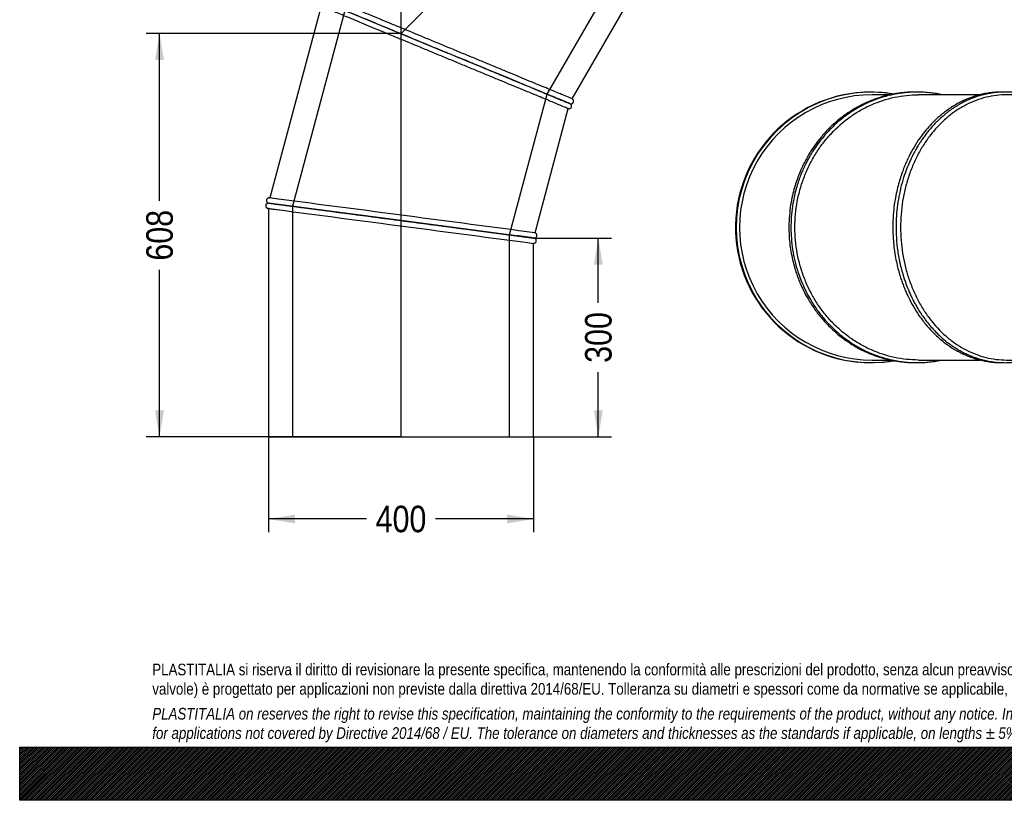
# Model space of a CAD drawing. Header units: millimetres. Extents: x 0 to 2970, y 0 to 2100.
# Tile 1 of 3: x 0 to 1485, y 0 to 1177. Entities that reach past the tile are written whole.
import ezdxf
from ezdxf.enums import TextEntityAlignment as Align
from ezdxf.lldxf.tags import DXFTag

# ---------------------------------------------------------------- set-up
doc = ezdxf.new("R2010")
doc.units = ezdxf.units.MM
doc.header["$LTSCALE"] = 10
for name, color, linetype in [('Default', 7, 'Continuous'), ('DV1_Default', 7, 'Continuous'), ('TUBO_X_GOMITO_45', 7, 'Continuous')]:
    doc.layers.add(name, color=color, linetype=linetype)
doc.styles.add('SEACAD_Arial_Narrow', font='ARIALN.TTF')
tags = doc.linetypes.add('HIDDEN2', pattern=[4.7625, 3.175, -1.5875]).pattern_tags.tags
tags[6:7] = [DXFTag(74, 4), DXFTag(75, 0), DXFTag(340, '0'), DXFTag(46, 0.0), DXFTag(50, 0.0), DXFTag(44, 0.0), DXFTag(45, 0.0)]
tags[4:5] = [DXFTag(74, 4), DXFTag(75, 0), DXFTag(340, '0'), DXFTag(46, 0.0), DXFTag(50, 0.0), DXFTag(44, 0.0), DXFTag(45, 0.0)]
tags = doc.linetypes.add('PHANTOM2', pattern=[31.75, 15.875, -3.175, 3.175, -3.175, 3.175, -3.175]).pattern_tags.tags
tags[14:15] = [DXFTag(74, 4), DXFTag(75, 0), DXFTag(340, '0'), DXFTag(46, 0.0), DXFTag(50, 0.0), DXFTag(44, 0.0), DXFTag(45, 0.0)]
tags[12:13] = [DXFTag(74, 4), DXFTag(75, 0), DXFTag(340, '0'), DXFTag(46, 0.0), DXFTag(50, 0.0), DXFTag(44, 0.0), DXFTag(45, 0.0)]
tags[10:11] = [DXFTag(74, 4), DXFTag(75, 0), DXFTag(340, '0'), DXFTag(46, 0.0), DXFTag(50, 0.0), DXFTag(44, 0.0), DXFTag(45, 0.0)]
tags[8:9] = [DXFTag(74, 4), DXFTag(75, 0), DXFTag(340, '0'), DXFTag(46, 0.0), DXFTag(50, 0.0), DXFTag(44, 0.0), DXFTag(45, 0.0)]
tags[6:7] = [DXFTag(74, 4), DXFTag(75, 0), DXFTag(340, '0'), DXFTag(46, 0.0), DXFTag(50, 0.0), DXFTag(44, 0.0), DXFTag(45, 0.0)]
tags[4:5] = [DXFTag(74, 4), DXFTag(75, 0), DXFTag(340, '0'), DXFTag(46, 0.0), DXFTag(50, 0.0), DXFTag(44, 0.0), DXFTag(45, 0.0)]
doc.dimstyles.new('Plastitalia', dxfattribs={"dimtxt": 40, "dimasz": 40, "dimexe": 20, "dimexo": 0, "dimgap": 10, "dimtad": 0, "dimdec": 0, "dimtxsty": 'SEACAD_Arial_Narrow', "dimblk1": '_SE_FILLED', "dimblk2": '_SE_FILLED', "dimsah": 1, "dimcen": 20, "dimadec": 0, "dimazin": 0, "dimtfac": 0.8, "dimtdec": 1, "dimtmove": 0, "dimatfit": 3, "dimfxl": 1, "dimtolj": 1, "dimarcsym": 0})

# ---------------------------------------------------------------- blocks, each defined once
blk = doc.blocks.new('SE')
at = {"layer": 'DV1_Default', "color": 7, "linetype": 'PHANTOM2'}
for p in [(1005.1, 1586.2), (575.1, 547.9)]:
    blk.add_line(p, (575.1, 1156.1), dxfattribs=at)
at = {"layer": 'TUBO_X_GOMITO_45', "color": 7, "linetype": 'HIDDEN2'}
for p, q in [((795.6, 1064.8), (905.4, 1254.9)), ((490.5, 1191.1), (411.4, 895.8)), ((644.1, 1127.4), (643.9, 1127.5)), ((738.8, 852.7), (795.6, 1064.8)), ((411.4, 895.8), (411.4, 547.9)), ((738.8, 547.9), (738.8, 852.7))]:
    blk.add_line(p, q, dxfattribs=at)
at = {"layer": 'TUBO_X_GOMITO_45', "color": 7, "linetype": 'Continuous'}
for p, q in [((833.4, 1057.7), (930.4, 1225.7)), ((456.7, 1205.1), (643.3, 1127.8)), ((456.7, 1205.1), (643.3, 1127.8)), ((454.6, 1197.4), (377.2, 908.3)), ((643.3, 1127.8), (643.3, 1127.8)), ((829.4, 1050.7), (643.3, 1127.8)), ((643.3, 1127.8), (643.3, 1127.8)), ((829.4, 1050.7), (643.3, 1127.8)), ((777.2, 855.7), (827.4, 1043)), ((829.4, 1050.7), (829.4, 1050.7)), ((575.3, 874.2), (375.1, 900.6)), ((375.1, 900.6), (375.1, 900.5)), ((375.1, 900.6), (575.3, 874.2)), ((375.1, 900.6), (375.1, 900.6)), ((375.1, 892.5), (375.1, 547.9)), ((575.3, 874.2), (575.3, 874.2)), ((575.3, 874.2), (775.1, 847.9)), ((575.3, 874.2), (575.3, 874.2)), ((775.1, 847.9), (575.3, 874.2)), ((775.1, 547.9), (775.1, 839.9)), ((375.1, 547.9), (775.1, 547.9))]:
    blk.add_line(p, q, dxfattribs=at)
at = {"layer": 'TUBO_X_GOMITO_45', "color": 7, "linetype": 'HIDDEN2'}
for centre, radius, start, end in [((2449.4, 4996.7), 4265.5, 247.423, 247.4367), ((-77057.4, -588811.2), 594781.7, 82.5181462, 82.5194324), ((78200.4, 590489.1), 594710.8, 262.4805653, 262.4818516), ((942.5, 5083.5), 4229.2, 262.4057, 262.6349), ((228.3, -3189.3), 4074.1, 82.5429, 82.6342), ((1318.5, 5078.7), 4265.5, 262.423, 262.4367)]:
    blk.add_arc(centre, radius, start, end, dxfattribs=at)
at = {"layer": 'TUBO_X_GOMITO_45', "color": 7, "linetype": 'Continuous'}
for centre, radius, start, end in [((2229.8, 4463.7), 3689.1, 247.4191, 247.7067), ((70.4, -1493.6), 2421.5, 82.4145, 82.744), ((-77057.4, -588811.2), 594781.7, 82.4805676, 82.5181462), ((602.4, 2555.2), 1678.1, 262.1828, 262.6438), ((78200.4, 590489.1), 594710.8, 262.4818516, 262.5194347), ((419.4, -1768), 2639.9, 82.2356, 82.6374), ((1244.4, 4507), 3689.1, 262.4191, 262.7067)]:
    blk.add_arc(centre, radius, start, end, dxfattribs=at)
for points, knots in [([(456.7, 1205.2), (456.7, 1205.2), (456.7, 1205.2), (456.7, 1205.2), (457, 1205), (458.2, 1204.5), (459.1, 1204.2), (461.5, 1203.2), (463, 1202.6), (466.6, 1201.1), (468.6, 1200.2), (473.4, 1198.3), (476, 1197.2), (481.8, 1194.8), (485, 1193.5), (491.8, 1190.6), (495.4, 1189.1), (503.2, 1185.9), (507.4, 1184.2), (520.4, 1178.8), (529.9, 1174.8), (545.2, 1168.5), (550.5, 1166.3), (561.2, 1161.9), (566.7, 1159.6), (583.4, 1152.7), (595, 1147.9), (613, 1140.4), (619, 1137.9), (631.1, 1132.9), (637.2, 1130.4), (643.3, 1127.8)], [0.4996725, 0.4996725, 0.4996725, 0.4996725, 0.5, 0.5, 0.53125, 0.53125, 0.5625, 0.5625, 0.59375, 0.59375, 0.625, 0.625, 0.65625, 0.65625, 0.6875, 0.6875, 0.71875, 0.71875, 0.75, 0.75, 0.8125, 0.8125, 0.84375, 0.84375, 0.875, 0.875, 0.9375, 0.9375, 0.96875, 0.96875, 1, 1, 1, 1]), ([(456.9, 1205), (457, 1205), (457.3, 1204.9), (458.2, 1204.5), (459.1, 1204.1), (461.5, 1203.1), (463, 1202.5), (466.5, 1201), (468.6, 1200.2), (473.3, 1198.2), (476, 1197.1), (481.8, 1194.7), (484.9, 1193.4), (491.8, 1190.6), (495.4, 1189.1), (503.2, 1185.8), (507.4, 1184.1), (520.4, 1178.7), (529.9, 1174.8), (545.2, 1168.5), (550.5, 1166.3), (561.2, 1161.8), (566.7, 1159.6), (583.4, 1152.6), (595, 1147.8), (613, 1140.4), (619, 1137.9), (631.1, 1132.9), (637.2, 1130.4), (643.3, 1127.8)], [0.5135256, 0.5135256, 0.5135256, 0.5135256, 0.53125, 0.53125, 0.5625, 0.5625, 0.59375, 0.59375, 0.625, 0.625, 0.65625, 0.65625, 0.6875, 0.6875, 0.71875, 0.71875, 0.75, 0.75, 0.8125, 0.8125, 0.84375, 0.84375, 0.875, 0.875, 0.9375, 0.9375, 0.96875, 0.96875, 1, 1, 1, 1]), ([(833.4, 1057.7), (833.4, 1057.7), (833.1, 1057.8), (831.9, 1058.3), (831, 1058.7), (827.4, 1060.2), (823.8, 1061.7), (816.9, 1064.6), (814.2, 1065.7), (808.5, 1068.1), (805.3, 1069.4), (795.1, 1073.6), (787.3, 1076.8), (774.3, 1082.2), (769.7, 1084.1), (760.3, 1088), (755.4, 1090.1), (745.2, 1094.3), (739.9, 1096.5), (729.2, 1100.9), (723.8, 1103.2), (712.6, 1107.8), (707, 1110.1), (695.4, 1114.9), (689.5, 1117.4), (677.5, 1122.3), (671.5, 1124.8), (659.4, 1129.8), (653.3, 1132.4), (641.1, 1137.4), (635, 1139.9), (622.9, 1144.9), (616.9, 1147.4), (599, 1154.9), (587.2, 1159.7), (570.4, 1166.7), (564.8, 1169), (554.1, 1173.5), (548.8, 1175.6), (538.7, 1179.8), (533.7, 1181.9), (524.3, 1185.8), (519.9, 1187.6), (511.3, 1191.2), (507.2, 1192.8), (499.5, 1196), (495.8, 1197.6), (489, 1200.4), (485.8, 1201.7), (480, 1204.1), (477.4, 1205.2), (474.3, 1206.5), (473.7, 1206.7), (473, 1207)], [0, 0, 0, 0, 0.015625, 0.015625, 0.03125, 0.03125, 0.0625, 0.0625, 0.078125, 0.078125, 0.09375, 0.09375, 0.125, 0.125, 0.140625, 0.140625, 0.15625, 0.15625, 0.171875, 0.171875, 0.1875, 0.1875, 0.203125, 0.203125, 0.21875, 0.21875, 0.234375, 0.234375, 0.25, 0.25, 0.265625, 0.265625, 0.28125, 0.28125, 0.3125, 0.3125, 0.328125, 0.328125, 0.34375, 0.34375, 0.359375, 0.359375, 0.375, 0.375, 0.390625, 0.390625, 0.40625, 0.40625, 0.421875, 0.421875, 0.4375, 0.4375, 0.4420396, 0.4420396, 0.4420396, 0.4420396]), ([(827.4, 1043), (827.4, 1043), (827, 1043.1), (825.8, 1043.6), (824.9, 1044), (821.3, 1045.5), (817.7, 1047), (810.8, 1049.9), (808.1, 1050.9), (802.4, 1053.3), (799.2, 1054.6), (789, 1058.9), (781.2, 1062.1), (768.2, 1067.5), (763.6, 1069.4), (754.2, 1073.3), (749.2, 1075.3), (739.1, 1079.5), (733.8, 1081.7), (723.1, 1086.1), (717.7, 1088.4), (706.5, 1093), (700.8, 1095.4), (689.3, 1100.1), (683.3, 1102.6), (671.4, 1107.5), (665.4, 1110), (653.3, 1115.1), (647.2, 1117.6), (635, 1122.6), (628.9, 1125.1), (616.8, 1130.2), (610.8, 1132.7), (592.9, 1140.1), (581.1, 1144.9), (564.2, 1151.9), (558.7, 1154.2), (547.9, 1158.7), (542.7, 1160.9), (532.5, 1165.1), (527.6, 1167.1), (518.2, 1171), (513.8, 1172.9), (505.2, 1176.4), (501.1, 1178.1), (493.4, 1181.3), (489.7, 1182.8), (482.9, 1185.7), (479.7, 1187), (473.9, 1189.4), (471.3, 1190.5), (466.6, 1192.4), (464.5, 1193.3), (462.5, 1194.1), (462.2, 1194.2), (462, 1194.3)], [0, 0, 0, 0, 0.015625, 0.015625, 0.03125, 0.03125, 0.0625, 0.0625, 0.078125, 0.078125, 0.09375, 0.09375, 0.125, 0.125, 0.140625, 0.140625, 0.15625, 0.15625, 0.171875, 0.171875, 0.1875, 0.1875, 0.203125, 0.203125, 0.21875, 0.21875, 0.234375, 0.234375, 0.25, 0.25, 0.265625, 0.265625, 0.28125, 0.28125, 0.3125, 0.3125, 0.328125, 0.328125, 0.34375, 0.34375, 0.359375, 0.359375, 0.375, 0.375, 0.390625, 0.390625, 0.40625, 0.40625, 0.421875, 0.421875, 0.4375, 0.4375, 0.453125, 0.453125, 0.4551576, 0.4551576, 0.4551576, 0.4551576]), ([(643.3, 1127.8), (649.4, 1125.3), (655.5, 1122.8), (667.6, 1117.8), (673.6, 1115.3), (691.5, 1107.9), (703.2, 1103), (720.1, 1096), (725.6, 1093.8), (736.3, 1089.3), (741.6, 1087.1), (751.7, 1083), (756.6, 1080.9), (766, 1077), (770.5, 1075.2), (783.3, 1069.9), (791, 1066.7), (801.3, 1062.4), (804.4, 1061.1), (809.1, 1059.2), (810.9, 1058.5), (812.5, 1057.8)], [0, 0, 0, 0, 0.03125, 0.03125, 0.0625, 0.0625, 0.125, 0.125, 0.15625, 0.15625, 0.1875, 0.1875, 0.21875, 0.21875, 0.25, 0.25, 0.3125, 0.3125, 0.34375, 0.34375, 0.3634051, 0.3634051, 0.3634051, 0.3634051]), ([(643.3, 1127.8), (649.4, 1125.3), (655.4, 1122.8), (667.6, 1117.8), (673.6, 1115.3), (691.5, 1107.9), (703.2, 1103), (720, 1096), (725.6, 1093.8), (736.3, 1089.3), (741.5, 1087.1), (751.7, 1082.9), (756.6, 1080.9), (766, 1077), (770.4, 1075.2), (783.3, 1069.8), (791, 1066.6), (801.2, 1062.4), (804.4, 1061.1), (810.2, 1058.7), (812.8, 1057.6), (817.5, 1055.7), (819.6, 1054.8), (823.1, 1053.3), (824.6, 1052.7), (827, 1051.7), (827.9, 1051.3), (829.1, 1050.8), (829.4, 1050.7), (829.4, 1050.7)], [0, 0, 0, 0, 0.03125, 0.03125, 0.0625, 0.0625, 0.125, 0.125, 0.15625, 0.15625, 0.1875, 0.1875, 0.21875, 0.21875, 0.25, 0.25, 0.3125, 0.3125, 0.34375, 0.34375, 0.375, 0.375, 0.40625, 0.40625, 0.4375, 0.4375, 0.46875, 0.46875, 0.4996803, 0.4996803, 0.4996803, 0.4996803]), ([(831.1, 1049.8), (830.9, 1049.9), (830.6, 1050.1), (829, 1050.8), (827, 1051.7), (824.6, 1052.7), (822.1, 1053.7), (819.8, 1054.7), (817.4, 1055.7), (815, 1056.7), (812.3, 1057.8), (807.9, 1059.6), (801.2, 1062.4), (791.7, 1066.3), (780.9, 1070.8), (769, 1075.7), (756.2, 1081), (742.5, 1086.7), (728, 1092.7), (712.8, 1099), (697.2, 1105.4), (682.2, 1111.7), (673.3, 1115.4), (668.8, 1117.2)], [0, 0, 0, 0, 0.052694, 0.100193, 0.142515, 0.179672, 0.211675, 0.238531, 0.262055, 0.285754, 0.309717, 0.333944, 0.395569, 0.45757, 0.519574, 0.581582, 0.643591, 0.705604, 0.76762, 0.829637, 0.891658, 0.953678, 1, 1, 1, 1]), ([(830.3, 1050.4), (830.7, 1050.3), (831.4, 1050.2), (832.6, 1050.3), (833.6, 1050.8), (834.4, 1051.5), (834.9, 1052.1), (835.3, 1052.9), (835.5, 1053.9), (835.4, 1054.9), (835.1, 1055.9), (834.5, 1057), (833.8, 1057.5), (833.4, 1057.7)], [0, 0, 0, 0, 0.096032, 0.178525, 0.30368, 0.386791, 0.443151, 0.510351, 0.615236, 0.687578, 0.775891, 0.880804, 1, 1, 1, 1]), ([(827.2, 1043), (827.8, 1042.9), (828.6, 1042.8), (829.9, 1043.1), (830.8, 1043.6), (831.6, 1044.4), (832.1, 1045.3), (832.4, 1046.5), (832.3, 1047.8), (831.9, 1048.9), (831.4, 1049.5), (831.1, 1049.8)], [0, 0, 0, 0, 0.138015, 0.257341, 0.35388, 0.437818, 0.543632, 0.659245, 0.788578, 0.881378, 1, 1, 1, 1]), ([(376.2, 908.5), (375.8, 908.4), (375.1, 908.4), (374, 907.9), (373, 907.1), (372.4, 906.1), (372.2, 905.2), (372.1, 904.4), (372.2, 903.5), (372.5, 902.6), (373, 901.8), (373.9, 901), (374.7, 900.7), (375.2, 900.6)], [0, 0, 0, 0, 0.095068, 0.180282, 0.316284, 0.411667, 0.477, 0.544319, 0.635375, 0.699915, 0.780946, 0.880914, 1, 1, 1, 1]), ([(375.2, 900.5), (374.7, 900.5), (374.1, 900.5), (373, 900), (372.1, 899.3), (371.5, 898.4), (371.2, 897.7), (371, 896.8), (371.1, 895.8), (371.4, 894.8), (371.9, 894), (372.9, 893.1), (373.6, 892.8), (374.1, 892.6)], [0, 0, 0, 0, 0.096032, 0.178525, 0.30368, 0.386791, 0.443151, 0.510351, 0.615236, 0.687578, 0.775891, 0.880804, 1, 1, 1, 1]), ([(375.1, 900.6), (375.1, 900.6), (375.1, 900.6), (375.1, 900.6), (375.4, 900.5), (376.7, 900.4), (377.7, 900.2), (380.3, 899.9), (381.9, 899.7), (385.7, 899.2), (387.9, 898.9), (393, 898.2), (395.8, 897.9), (402, 897), (405.4, 896.6), (412.7, 895.6), (416.7, 895.1), (425, 894), (429.5, 893.4), (443.4, 891.6), (453.7, 890.2), (470, 888.1), (475.7, 887.3), (487.2, 885.8), (493.1, 885), (511.1, 882.7), (523.5, 881), (542.8, 878.5), (549.2, 877.6), (562.2, 875.9), (568.8, 875.1), (575.3, 874.2)], [0.4996725, 0.4996725, 0.4996725, 0.4996725, 0.5, 0.5, 0.53125, 0.53125, 0.5625, 0.5625, 0.59375, 0.59375, 0.625, 0.625, 0.65625, 0.65625, 0.6875, 0.6875, 0.71875, 0.71875, 0.75, 0.75, 0.8125, 0.8125, 0.84375, 0.84375, 0.875, 0.875, 0.9375, 0.9375, 0.96875, 0.96875, 1, 1, 1, 1]), ([(375.1, 900.5), (375.1, 900.5), (375.1, 900.5), (375.1, 900.5), (375.4, 900.5), (376.7, 900.3), (377.7, 900.2), (380.3, 899.8), (381.9, 899.6), (385.7, 899.1), (387.9, 898.8), (392.9, 898.2), (395.8, 897.8), (402, 897), (405.4, 896.5), (412.7, 895.6), (416.7, 895.1), (425, 894), (429.5, 893.4), (443.4, 891.5), (453.7, 890.2), (470, 888), (475.7, 887.3), (487.2, 885.8), (493.1, 885), (511.1, 882.7), (523.5, 881), (542.8, 878.5), (549.2, 877.6), (562.2, 875.9), (568.8, 875.1), (575.3, 874.2)], [0.4996708, 0.4996708, 0.4996708, 0.4996708, 0.5, 0.5, 0.53125, 0.53125, 0.5625, 0.5625, 0.59375, 0.59375, 0.625, 0.625, 0.65625, 0.65625, 0.6875, 0.6875, 0.71875, 0.71875, 0.75, 0.75, 0.8125, 0.8125, 0.84375, 0.84375, 0.875, 0.875, 0.9375, 0.9375, 0.96875, 0.96875, 1, 1, 1, 1]), ([(575.3, 874.2), (581.9, 873.3), (588.4, 872.5), (601.4, 870.8), (607.9, 869.9), (627, 867.4), (639.6, 865.7), (657.7, 863.3), (663.6, 862.6), (675.2, 861), (680.8, 860.3), (691.7, 858.9), (696.9, 858.2), (707, 856.8), (711.8, 856.2), (725.6, 854.4), (733.9, 853.3), (744.9, 851.9), (748.2, 851.4), (753.3, 850.7), (755.1, 850.5), (756.9, 850.3)], [0, 0, 0, 0, 0.03125, 0.03125, 0.0625, 0.0625, 0.125, 0.125, 0.15625, 0.15625, 0.1875, 0.1875, 0.21875, 0.21875, 0.25, 0.25, 0.3125, 0.3125, 0.34375, 0.34375, 0.3634053, 0.3634053, 0.3634053, 0.3634053]), ([(575.3, 874.2), (581.9, 873.3), (588.4, 872.5), (601.4, 870.8), (607.9, 869.9), (627, 867.4), (639.6, 865.7), (657.7, 863.4), (663.6, 862.6), (675.2, 861.1), (680.8, 860.3), (691.7, 858.9), (697, 858.2), (707, 856.9), (711.8, 856.2), (725.6, 854.4), (733.9, 853.3), (744.9, 851.9), (748.2, 851.5), (753.2, 850.8), (754.9, 850.6), (756.6, 850.4)], [0, 0, 0, 0, 0.03125, 0.03125, 0.0625, 0.0625, 0.125, 0.125, 0.15625, 0.15625, 0.1875, 0.1875, 0.21875, 0.21875, 0.25, 0.25, 0.3125, 0.3125, 0.34375, 0.34375, 0.3623303, 0.3623303, 0.3623303, 0.3623303]), ([(775, 839.9), (775.4, 839.9), (776.1, 839.9), (777.2, 840.4), (778.2, 841.2), (778.8, 842.2), (779, 843.1), (779.1, 844), (779, 844.8), (778.7, 845.7), (778.2, 846.5), (777.3, 847.3), (776.5, 847.6), (776, 847.7)], [0, 0, 0, 0, 0.095068, 0.180282, 0.316284, 0.411667, 0.477, 0.544319, 0.635375, 0.699915, 0.780946, 0.880914, 1, 1, 1, 1]), ([(776, 847.8), (776.5, 847.8), (777.1, 847.9), (778.2, 848.3), (779.1, 849), (779.7, 849.9), (780, 850.7), (780.2, 851.5), (780.1, 852.5), (779.8, 853.5), (779.3, 854.4), (778.3, 855.2), (777.6, 855.5), (777.1, 855.7)], [0, 0, 0, 0, 0.096032, 0.178525, 0.30368, 0.386791, 0.443151, 0.510351, 0.615236, 0.687578, 0.775891, 0.880804, 1, 1, 1, 1])]:
    blk.add_open_spline(points, degree=3, knots=knots, dxfattribs=at)
at = {"layer": 'TUBO_X_GOMITO_45', "color": 7, "linetype": 'HIDDEN2'}
for points in [[(676.1, 1114.3), (673.5, 1115.3), (670.9, 1116.4), (668.2, 1117.5)], [(829.7, 1050.7), (829.6, 1050.7), (829.5, 1050.8), (829.4, 1050.8)], [(376.9, 908.4), (377, 908.4), (377.1, 908.3), (377.3, 908.3)], [(375.2, 892.5), (375.1, 892.5), (374.9, 892.5), (374.8, 892.5)], [(775.3, 847.9), (775.2, 847.9), (775.1, 847.9), (775, 848)], [(775, 847.9), (775.1, 847.9), (775.2, 847.9), (775.3, 847.9)]]:
    blk.add_open_spline(points, degree=3, dxfattribs=at)
for points, knots in [([(827.7, 1051.5), (827.2, 1051.7), (826.6, 1052), (823.4, 1053.3), (819.8, 1054.8), (814, 1057.2), (812.7, 1057.7), (811.4, 1058.2)], [0.54258807, 0.54258807, 0.54258807, 0.54258807, 0.5625, 0.5625, 0.625, 0.625, 0.64090666, 0.64090666, 0.64090666, 0.64090666]), ([(825.7, 1052.3), (823.3, 1053.3), (819.7, 1054.7), (814.1, 1057), (813.1, 1057.5), (812, 1057.9)], [0.56303695, 0.56303695, 0.56303695, 0.56303695, 0.625, 0.625, 0.63809312, 0.63809312, 0.63809312, 0.63809312]), ([(812.5, 1057.8), (813.4, 1057.4), (814.3, 1057), (817.6, 1055.7), (819.6, 1054.8), (823.2, 1053.4), (824.7, 1052.7), (828.2, 1051.3), (829.4, 1050.8), (829.4, 1050.8)], [0.3634051, 0.3634051, 0.3634051, 0.3634051, 0.375, 0.375, 0.40625, 0.40625, 0.4375, 0.4375, 0.4998684, 0.4998684, 0.4998684, 0.4998684]), ([(754.7, 850.6), (753.6, 850.7), (752.5, 850.8), (751, 851), (750.6, 851.1), (750.2, 851.1)], [0.64459322, 0.64459322, 0.64459322, 0.64459322, 0.65625, 0.65625, 0.66008124, 0.66008124, 0.66008124, 0.66008124]), ([(773.3, 848.2), (772.7, 848.2), (772, 848.3), (768.6, 848.8), (764.8, 849.3), (758.5, 850.1), (757.1, 850.3), (755.7, 850.5)], [0.54258807, 0.54258807, 0.54258807, 0.54258807, 0.5625, 0.5625, 0.625, 0.625, 0.64090666, 0.64090666, 0.64090666, 0.64090666]), ([(773.3, 848.1), (772.7, 848.2), (772, 848.3), (768.6, 848.7), (764.8, 849.2), (758.7, 850), (757.6, 850.2), (756.4, 850.3)], [0.5425882, 0.5425882, 0.5425882, 0.5425882, 0.5625, 0.5625, 0.625, 0.625, 0.638229, 0.638229, 0.638229, 0.638229]), ([(756.6, 850.4), (757.7, 850.2), (758.8, 850.1), (762.3, 849.6), (764.5, 849.3), (768.4, 848.8), (770, 848.6), (773.8, 848.1), (775.1, 847.9), (775.1, 847.9)], [0.3623303, 0.3623303, 0.3623303, 0.3623303, 0.375, 0.375, 0.40625, 0.40625, 0.4375, 0.4375, 0.4998684, 0.4998684, 0.4998684, 0.4998684]), ([(756.9, 850.3), (757.9, 850.1), (758.9, 850), (762.3, 849.5), (764.5, 849.3), (768.4, 848.8), (770, 848.5), (773.8, 848), (775.1, 847.9), (775.1, 847.9)], [0.3634053, 0.3634053, 0.3634053, 0.3634053, 0.375, 0.375, 0.40625, 0.40625, 0.4375, 0.4375, 0.4998657, 0.4998657, 0.4998657, 0.4998657])]:
    blk.add_open_spline(points, degree=3, knots=knots, dxfattribs=at)
at = {"layer": 'TUBO_X_GOMITO_45', "color": 7, "linetype": 'Continuous'}
blk.add_open_spline([(829.4, 1050.7), (830.1, 1050.5), (830.6, 1050.2), (831.1, 1049.8)], degree=3, dxfattribs=at)
blk = doc.blocks.new('SE2')
at = {"layer": 'TUBO_X_GOMITO_45', "color": 7, "linetype": 'Continuous'}
for p, q in [((1313.1, 1063.9), (1285.7, 1063.9)), ((1448.6, 1063.9), (1355.6, 1063.9)), ((1713.6, 1063.9), (1488.6, 1063.9)), ((1285.7, 663.9), (1313.1, 663.9)), ((1355.6, 663.9), (1448.5, 663.9)), ((1488.6, 663.9), (1713.6, 663.9))]:
    blk.add_line(p, q, dxfattribs=at)
for centre, radius, start, end in [((1283.6, 863.9), 204, 93.3684, 264.4152), ((1284.6, 863.9), 204, 80.3892, 279.5575), ((1285.7, 863.9), 200, 89.998, 270.002), ((1283.6, 863.9), 204, 80.3067, 86.713), ((1283.6, 863.9), 204, 274.8403, 279.7408)]:
    blk.add_arc(centre, radius, start, end, dxfattribs=at)
for major_axis in [(0, -200), (0, -163.7)]:
    blk.add_ellipse((1713.6, 863.9), major_axis=major_axis, ratio=0.707107, dxfattribs=at)
for major_axis, start_param, end_param in [((0, 163.7), 4.350344, 5.074434), ((0, -163.7), 1.208751, 1.932842)]:
    blk.add_ellipse((1482.9, 863.9), major_axis=major_axis, ratio=0.800199, start_param=start_param, end_param=end_param, dxfattribs=at)
for points, knots in [([(1352.1, 1067.9), (1351.5, 1067.9), (1348, 1068), (1341.9, 1067.8), (1334, 1067.2), (1325.7, 1066.3), (1316.1, 1064.7), (1304, 1061.9), (1289.6, 1057.5), (1277.1, 1052.3), (1267.5, 1047.6), (1262.2, 1044.7), (1258.3, 1042.4), (1255.6, 1040.8), (1253.1, 1039.2), (1249.6, 1036.9), (1245, 1033.8), (1237.7, 1028.4), (1227.9, 1020.3), (1216.5, 1009.2), (1205.8, 996.8), (1196.5, 984.2), (1189.5, 973.1), (1184.5, 963.9), (1180.8, 956.5), (1177.2, 948.5), (1173.6, 939.6), (1170.1, 929.4), (1166.8, 917.7), (1163.9, 904.9), (1161.4, 889.5), (1160.7, 880), (1160.4, 873.9)], [0.7564531, 0.7564531, 0.7564531, 0.7564531, 0.7578948, 0.7654085, 0.7716641, 0.7779502, 0.7863453, 0.796163, 0.8089256, 0.8239094, 0.8300296, 0.8353794, 0.8389486, 0.8410488, 0.8432281, 0.846304, 0.8513468, 0.8569354, 0.8685428, 0.8822626, 0.8955293, 0.9080774, 0.9199754, 0.9267073, 0.9330126, 0.9395085, 0.9474028, 0.9556948, 0.9650115, 0.975463, 0.9871922, 1, 1, 1, 1]), ([(1391, 1064), (1388.9, 1064.4), (1383.9, 1065.4), (1375.7, 1066.6), (1366, 1067.6), (1355.8, 1068), (1346.1, 1067.9), (1337.9, 1067.3), (1331.3, 1066.6), (1326.3, 1065.9), (1322.3, 1065.2), (1318.5, 1064.5), (1313.1, 1063.3), (1304.6, 1061.2), (1293.4, 1057.7), (1281.4, 1052.9), (1270.9, 1047.8), (1262.4, 1043.1), (1255.5, 1038.9), (1249.7, 1035), (1243.9, 1030.7), (1236.8, 1025.2), (1228.2, 1017.7), (1219, 1008.4), (1209.9, 998.1), (1201.5, 987), (1194.6, 976.5), (1189.7, 967.9), (1186.4, 961.6), (1184.1, 956.8), (1182.1, 952.7), (1180.2, 948.2), (1177.8, 942.3), (1174.9, 934.5), (1171.5, 923.9), (1168.2, 911), (1165.3, 895.6), (1163.5, 879.4), (1163, 863.1), (1163.7, 846.8), (1165.6, 830.2), (1168.9, 813.5), (1173, 798.8), (1176.9, 787.8), (1179.7, 780.8), (1181.7, 776.2), (1183.4, 772.5), (1185.3, 768.5), (1188.4, 762.4), (1194.1, 752.2), (1202.4, 739.5), (1211.9, 727.5), (1220.6, 717.8), (1228.8, 709.7), (1237.5, 702.1), (1246, 695.6), (1253.6, 690.3), (1260.1, 686.2), (1266.4, 682.5), (1273.6, 678.7), (1282.4, 674.6), (1292.5, 670.6), (1302.3, 667.4), (1310.3, 665.2), (1316.4, 663.9), (1321.1, 662.9), (1325.2, 662.2), (1329.8, 661.5), (1335.6, 660.8), (1342.8, 660.2), (1351, 659.9), (1359.5, 660), (1368.1, 660.5), (1377.3, 661.5), (1385, 662.7), (1389.7, 663.7), (1391, 663.9)], [0.2261351, 0.2261351, 0.2261351, 0.2261351, 0.2315778, 0.2388605, 0.2470661, 0.2560115, 0.2645854, 0.2714523, 0.2767814, 0.2812138, 0.2842282, 0.2869543, 0.2909922, 0.297924, 0.3090615, 0.3203439, 0.3301274, 0.3378422, 0.3444657, 0.3500661, 0.3549978, 0.3622161, 0.3720051, 0.3827997, 0.3939483, 0.4052036, 0.4161425, 0.4239552, 0.4287926, 0.4330199, 0.4365067, 0.4396659, 0.444531, 0.4515395, 0.459356, 0.4705492, 0.4828421, 0.495855, 0.508534, 0.5209403, 0.5338927, 0.5474308, 0.5608415, 0.569622, 0.5747561, 0.5787458, 0.5813878, 0.5845558, 0.5890682, 0.5977061, 0.6122561, 0.6252969, 0.6344357, 0.6437657, 0.6532865, 0.6625336, 0.6699967, 0.6761993, 0.6814993, 0.688009, 0.6962255, 0.7057591, 0.7150379, 0.7218621, 0.7266148, 0.7306229, 0.7338542, 0.7372654, 0.7420933, 0.7485484, 0.7556411, 0.7627651, 0.7698968, 0.7772509, 0.7860856, 0.7893843, 0.7893843, 0.7893843, 0.7893843]), ([(1355.6, 663.9), (1349.5, 663.9), (1343.5, 664.3), (1331.4, 665.5), (1325.4, 666.5), (1307.5, 670.3), (1295.7, 674.1), (1278.9, 681.6), (1273.3, 684.4), (1262.6, 690.5), (1257.3, 693.9), (1247.2, 701.1), (1242.2, 705.1), (1232.8, 713.3), (1228.4, 717.7), (1219.8, 726.8), (1215.7, 731.6), (1208, 741.6), (1204.3, 746.9), (1197.5, 757.8), (1194.3, 763.5), (1188.5, 775), (1185.9, 781), (1181.2, 793.1), (1179.1, 799.3), (1175.5, 811.9), (1174, 818.3), (1171.6, 831.3), (1170.7, 837.8), (1169.5, 850.9), (1169.2, 857.5), (1169.2, 870.7), (1169.5, 877.3), (1170.7, 890.3), (1171.6, 896.8), (1174, 909.5), (1175.5, 915.8), (1179, 928.3), (1181.1, 934.5), (1185.8, 946.7), (1188.4, 952.6), (1194.2, 964.2), (1197.4, 969.9), (1204.2, 980.8), (1207.9, 986.1), (1215.6, 996.2), (1219.8, 1001.1), (1232.8, 1014.9), (1242.3, 1023.3), (1257.5, 1034.1), (1262.8, 1037.5), (1273.5, 1043.6), (1279, 1046.4), (1295.7, 1053.8), (1307.3, 1057.6), (1325.2, 1061.4), (1331.2, 1062.3), (1343.3, 1063.6), (1349.5, 1063.9), (1355.6, 1063.9), (1355.6, 1063.9), (1355.6, 1063.9)], [0.2500902, 0.2500902, 0.2500902, 0.2500902, 0.265625, 0.265625, 0.28125, 0.28125, 0.3125, 0.3125, 0.328125, 0.328125, 0.34375, 0.34375, 0.359375, 0.359375, 0.375, 0.375, 0.390625, 0.390625, 0.40625, 0.40625, 0.421875, 0.421875, 0.4375, 0.4375, 0.453125, 0.453125, 0.46875, 0.46875, 0.484375, 0.484375, 0.5, 0.5, 0.515625, 0.515625, 0.53125, 0.53125, 0.546875, 0.546875, 0.5625, 0.5625, 0.578125, 0.578125, 0.59375, 0.59375, 0.609375, 0.609375, 0.625, 0.625, 0.65625, 0.65625, 0.671875, 0.671875, 0.6875, 0.6875, 0.71875, 0.71875, 0.734375, 0.734375, 0.75, 0.75, 0.7500453, 0.7500453, 0.7500453, 0.7500453]), ([(1482.8, 1067.9), (1482.2, 1067.9), (1478.7, 1068), (1472.5, 1067.8), (1464.1, 1067), (1455.6, 1065.6), (1446.8, 1063.6), (1439, 1061.3), (1432.4, 1058.9), (1426.4, 1056.5), (1419.8, 1053.4), (1412.6, 1049.5), (1405.1, 1045), (1398.1, 1040.2), (1391.9, 1035.4), (1386.1, 1030.5), (1379.8, 1024.8), (1372.6, 1017.4), (1365, 1008.5), (1356.8, 997.7), (1348.8, 985.4), (1342.4, 973.5), (1337.8, 963.9), (1334.6, 956.4), (1331.5, 948.4), (1328.4, 939.4), (1325.4, 929.3), (1322.5, 917.7), (1320, 904.9), (1317.9, 889.5), (1317.3, 879.9), (1317, 873.9)], [0.7559133, 0.7559133, 0.7559133, 0.7559133, 0.7576288, 0.7662481, 0.7739158, 0.7821501, 0.7911978, 0.7996876, 0.8055084, 0.8112537, 0.8180388, 0.8260478, 0.8343013, 0.8423383, 0.8494082, 0.8554987, 0.862703, 0.8720799, 0.8825705, 0.8932487, 0.9068055, 0.9196918, 0.9266004, 0.9330146, 0.9395202, 0.947405, 0.9556888, 0.9650025, 0.9754557, 0.9871873, 1, 1, 1, 1]), ([(1518, 1064), (1517.3, 1064.1), (1514.4, 1064.8), (1509.7, 1065.8), (1503.5, 1066.8), (1497.2, 1067.5), (1490.8, 1067.9), (1484.8, 1068), (1480, 1067.8), (1475.9, 1067.6), (1471.8, 1067.2), (1466.8, 1066.6), (1461.1, 1065.7), (1455.1, 1064.4), (1449.4, 1062.9), (1444, 1061.3), (1439, 1059.5), (1433.8, 1057.5), (1428.1, 1055), (1422.1, 1052.1), (1416.7, 1049.1), (1412.4, 1046.5), (1409.2, 1044.4), (1406.7, 1042.7), (1404.7, 1041.4), (1402.6, 1039.8), (1399.6, 1037.6), (1395.8, 1034.6), (1391.1, 1030.6), (1385.9, 1025.9), (1380.3, 1020.4), (1374.8, 1014.4), (1369.6, 1008.2), (1365.1, 1002.3), (1361.3, 996.9), (1358, 992), (1354.8, 986.9), (1351.1, 980.7), (1346.8, 972.5), (1342.1, 962.7), (1337.3, 951.3), (1332.7, 938.1), (1328.5, 922.9), (1325.1, 906.5), (1322.8, 889.7), (1321.6, 871.9), (1321.7, 852.9), (1323.3, 832.8), (1326.7, 812.7), (1331.2, 794.9), (1336.3, 779.4), (1341.3, 766.8), (1346, 756.9), (1350, 749.4), (1353.4, 743.3), (1357.3, 736.8), (1362.2, 729.6), (1367.9, 721.9), (1374.3, 714), (1381.3, 706.5), (1388.3, 699.7), (1394.8, 694), (1400.3, 689.8), (1405, 686.3), (1409.8, 683.1), (1415.3, 679.7), (1421.6, 676.1), (1428.6, 672.6), (1435.8, 669.5), (1443.3, 666.8), (1451.3, 664.4), (1459.5, 662.5), (1467.4, 661.2), (1474.8, 660.3), (1482.3, 659.9), (1489.8, 659.9), (1497, 660.4), (1503.3, 661.1), (1509, 662), (1513.8, 662.9), (1516.8, 663.6), (1518, 663.9)], [0.3429775, 0.3429775, 0.3429775, 0.3429775, 0.3450646, 0.3514773, 0.3570097, 0.3631676, 0.369842, 0.3757968, 0.3804892, 0.3839314, 0.3877569, 0.3925352, 0.398373, 0.4045778, 0.4103037, 0.4154725, 0.4206058, 0.4255093, 0.4313251, 0.438239, 0.4441251, 0.4485727, 0.4521232, 0.4548452, 0.4567264, 0.4586686, 0.4621197, 0.4666916, 0.472081, 0.4785786, 0.4854891, 0.4928188, 0.4998668, 0.5064261, 0.5119919, 0.5166567, 0.5214579, 0.5271115, 0.5346604, 0.5443671, 0.5538898, 0.564675, 0.5780087, 0.5912173, 0.6044245, 0.6176306, 0.6329639, 0.6488104, 0.6646768, 0.6807662, 0.6923991, 0.7037102, 0.713739, 0.7192912, 0.724774, 0.7310337, 0.7383477, 0.7468119, 0.7555941, 0.7645958, 0.773688, 0.7816045, 0.7876392, 0.7924497, 0.7976937, 0.8034842, 0.8102922, 0.8178664, 0.8254068, 0.8325605, 0.840652, 0.8492685, 0.8568752, 0.8637876, 0.870985, 0.8787053, 0.8856769, 0.8920891, 0.8970601, 0.9025194, 0.9060489, 0.9060489, 0.9060489, 0.9060489]), ([(1488.6, 1063.9), (1483.4, 1063.9), (1478.2, 1063.6), (1467.9, 1062.4), (1462.7, 1061.4), (1447.3, 1057.6), (1437.2, 1053.8), (1422.7, 1046.4), (1418, 1043.6), (1408.7, 1037.4), (1404.3, 1034.1), (1395.5, 1026.8), (1391.3, 1022.9), (1383.2, 1014.6), (1379.4, 1010.3), (1372, 1001.2), (1368.5, 996.4), (1361.9, 986.3), (1358.7, 981.1), (1352.9, 970.1), (1350.1, 964.5), (1345.2, 952.9), (1342.9, 947), (1338.8, 934.8), (1337, 928.7), (1334, 916.1), (1332.7, 909.7), (1330.6, 896.8), (1329.8, 890.2), (1328.8, 877.1), (1328.5, 870.5), (1328.5, 857.4), (1328.8, 850.7), (1329.8, 837.7), (1330.6, 831.3), (1332.6, 818.5), (1333.9, 812.2), (1336.9, 799.7), (1338.7, 793.5), (1342.7, 781.3), (1345, 775.4), (1350, 763.8), (1352.7, 758.1), (1358.5, 747.2), (1361.7, 742), (1368.3, 731.8), (1371.9, 726.9), (1383, 713.1), (1391.2, 704.7), (1404.3, 693.8), (1408.8, 690.5), (1418, 684.3), (1422.7, 681.6), (1437, 674.2), (1447, 670.4), (1462.4, 666.5), (1467.6, 665.6), (1477.9, 664.3), (1483.2, 664), (1488.5, 663.9), (1488.5, 663.9), (1488.6, 663.9)], [0.2501363, 0.2501363, 0.2501363, 0.2501363, 0.265625, 0.265625, 0.28125, 0.28125, 0.3125, 0.3125, 0.328125, 0.328125, 0.34375, 0.34375, 0.359375, 0.359375, 0.375, 0.375, 0.390625, 0.390625, 0.40625, 0.40625, 0.421875, 0.421875, 0.4375, 0.4375, 0.453125, 0.453125, 0.46875, 0.46875, 0.484375, 0.484375, 0.5, 0.5, 0.515625, 0.515625, 0.53125, 0.53125, 0.546875, 0.546875, 0.5625, 0.5625, 0.578125, 0.578125, 0.59375, 0.59375, 0.609375, 0.609375, 0.625, 0.625, 0.65625, 0.65625, 0.671875, 0.671875, 0.6875, 0.6875, 0.71875, 0.71875, 0.734375, 0.734375, 0.75, 0.75, 0.7501834, 0.7501834, 0.7501834, 0.7501834]), ([(1160.4, 873.9), (1160.2, 868.2), (1160, 859), (1160.9, 844.1), (1162.5, 831), (1164.8, 818.4), (1167.6, 807.1), (1170.4, 797.6), (1173.1, 789.8), (1175.8, 782.7), (1178.8, 775.7), (1183, 766.7), (1189.4, 754.8), (1198.7, 740.4), (1210.1, 725.7), (1222.1, 713.1), (1232.8, 703.5), (1241, 697), (1247, 692.7), (1251.5, 689.7), (1255.2, 687.3), (1260.4, 684.2), (1268, 680), (1278.5, 674.9), (1290.5, 670.2), (1303.2, 666.2), (1316.2, 663.1), (1328.1, 661.3), (1338.1, 660.3), (1345.6, 660), (1350, 659.9), (1351.8, 660)], [0, 0, 0, 0, 0.0122502, 0.0234589, 0.033434, 0.0436833, 0.0532721, 0.0608098, 0.0668513, 0.0727427, 0.0787009, 0.0847377, 0.0962564, 0.1108143, 0.1255791, 0.141039, 0.1528049, 0.1605255, 0.16686, 0.1708767, 0.1738965, 0.1775347, 0.1858088, 0.1954807, 0.2065045, 0.2177772, 0.2289543, 0.2398631, 0.2479188, 0.2542843, 0.258845, 0.258845, 0.258845, 0.258845]), ([(1317, 873.9), (1316.9, 868.2), (1316.7, 859), (1317.5, 844.1), (1318.9, 831.1), (1320.9, 818.4), (1323.2, 807.2), (1325.7, 797.7), (1328, 789.9), (1330.3, 782.8), (1332.9, 775.8), (1336.3, 767.4), (1341.1, 756.8), (1347.9, 744.1), (1355.3, 732.4), (1362.2, 722.9), (1367.9, 715.9), (1373, 710.2), (1377.9, 705.1), (1383.4, 699.8), (1390, 693.9), (1397.7, 688), (1405.4, 682.7), (1412.6, 678.4), (1419.4, 674.7), (1425.9, 671.7), (1431.6, 669.3), (1436.1, 667.7), (1439.9, 666.4), (1443.9, 665.2), (1448.8, 663.9), (1454.8, 662.5), (1461.8, 661.3), (1468.9, 660.4), (1475.4, 660), (1480.4, 659.9), (1483.1, 660), (1484, 660)], [0, 0, 0, 0, 0.0122548, 0.0234652, 0.0334412, 0.0436754, 0.0532625, 0.0607884, 0.0668302, 0.0727262, 0.0786889, 0.0847313, 0.0946775, 0.107227, 0.1204005, 0.1294684, 0.1371855, 0.1437352, 0.149421, 0.1558805, 0.1639331, 0.1732266, 0.1821523, 0.1894946, 0.1966882, 0.2037079, 0.2097694, 0.2140576, 0.2174989, 0.2211655, 0.2259409, 0.2320835, 0.2390046, 0.2464231, 0.2528378, 0.2581578, 0.2608184, 0.2608184, 0.2608184, 0.2608184])]:
    blk.add_open_spline(points, degree=3, knots=knots, dxfattribs=at)
blk = doc.blocks.new('DMBLK81')
at = {"layer": 'Default', "linetype": 'Continuous'}
for points in [[(415.1, 417.6), (415.1, 430.9), (375.1, 424.2)], [(735.1, 417.6), (775.1, 424.2), (735.1, 430.9)]]:
    blk.add_hatch(color=7, dxfattribs=at).paths.add_polyline_path(points)
at = {"layer": 'Default', "color": 7, "linetype": 'Continuous'}
for p, q in [((375.1, 547.9), (375.1, 404.2)), ((775.1, 547.9), (775.1, 404.2)), ((522.9, 424.2), (375.1, 424.2)), ((775.1, 424.2), (627.3, 424.2))]:
    blk.add_line(p, q, dxfattribs=at)
at = {"layer": 'Default', "color": 7, "linetype": 'Continuous', "style": 'SEACAD_Arial_Narrow'}
blk.add_text('400', height=40, dxfattribs=at).set_placement((536.9, 444.2), align=Align.TOP_LEFT)
blk = doc.blocks.new('_SE_FILLED')
at = {"color": 0}
blk.add_line((0, 0), (-1, 0), dxfattribs=at)
blk.add_solid([(0, 0), (-1, -0.1665), (-1, 0.1665), (0, 0)], dxfattribs=at)
blk = doc.blocks.new('DMBLK82')
at = {"layer": 'Default', "linetype": 'Continuous'}
for points in [[(204.2, 1116.1), (217.6, 1116.1), (210.9, 1156.1)], [(204.2, 587.9), (210.9, 547.9), (217.6, 587.9)]]:
    blk.add_hatch(color=7, dxfattribs=at).paths.add_polyline_path(points)
at = {"layer": 'Default', "color": 7, "linetype": 'Continuous'}
for p, q in [((575.1, 1156.1), (190.9, 1156.1)), ((210.9, 904.2), (210.9, 1156.1)), ((210.9, 547.9), (210.9, 799.8)), ((575.1, 547.9), (190.9, 547.9))]:
    blk.add_line(p, q, dxfattribs=at)
at = {"layer": 'Default', "color": 7, "linetype": 'Continuous', "style": 'SEACAD_Arial_Narrow'}
blk.add_text('608', height=40, rotation=90, dxfattribs=at).set_placement((190.9, 813.8), align=Align.TOP_LEFT)
blk = doc.blocks.new('DMBLK83')
at = {"layer": 'Default', "linetype": 'Continuous'}
for points in [[(535.5, 1481.1), (575.1, 1490.2), (534.8, 1494.4)], [(842.8, 1366.8), (811.3, 1392.3), (832.8, 1358)]]:
    blk.add_hatch(color=7, dxfattribs=at).paths.add_polyline_path(points)
at = {"layer": 'Default', "color": 7, "linetype": 'Continuous'}
blk.add_line((575.1, 1156.1), (575.1, 1510.2), dxfattribs=at)
for start, end in [(70.0446, 103.7211), (31.2789, 52.7024)]:
    blk.add_arc((575.1, 1156.1), 334.1, start, end, dxfattribs=at)
at = {"layer": 'Default', "color": 7, "linetype": 'Continuous', "style": 'SEACAD_Arial_Narrow'}
blk.add_text('45°', height=40, rotation=331.3735, dxfattribs=at).set_placement((712.8, 1484.3), align=Align.TOP_LEFT)
blk = doc.blocks.new('DMBLK84')
at = {"layer": 'Default', "linetype": 'Continuous'}
for points in [[(879.4, 807.9), (872.7, 847.9), (866, 807.9)], [(879.4, 587.9), (866, 587.9), (872.7, 547.9)]]:
    blk.add_hatch(color=7, dxfattribs=at).paths.add_polyline_path(points)
at = {"layer": 'Default', "color": 7, "linetype": 'Continuous'}
for p, q in [((775.1, 847.9), (892.7, 847.9)), ((872.7, 750.1), (872.7, 847.9)), ((872.7, 547.9), (872.7, 645.7)), ((775.1, 547.9), (892.7, 547.9))]:
    blk.add_line(p, q, dxfattribs=at)
at = {"layer": 'Default', "color": 7, "linetype": 'Continuous', "style": 'SEACAD_Arial_Narrow'}
blk.add_text('300', height=40, rotation=90, dxfattribs=at).set_placement((852.7, 659.7), align=Align.TOP_LEFT)

msp = doc.modelspace()

# ---------------------------------------------------------------- hatches: boundary and pattern name
at = {"layer": 'Default', "linetype": 'Continuous'}
h = msp.add_hatch(dxfattribs=at)
h.set_pattern_fill('LINE', scale=0.629921, angle=45, style=0)
h.paths.add_polyline_path([(2970, 0), (2970, 80), (0, 80), (0, 0)])
msp.add_hatch(color=7, dxfattribs=at).paths.add_polyline_path([(2970, 0), (2970, 80), (0, 80), (0, 0)])

# ---------------------------------------------------------------- linework, layer by layer
at = {"layer": 'Default', "color": 7, "linetype": 'Continuous'}
for p, q in [((0, 80), (2970, 80)), ((0, 0), (0, 80)), ((2970, 0), (0, 0))]:
    msp.add_line(p, q, dxfattribs=at)

# ---------------------------------------------------------------- block references
at = {"layer": 'Default'}
for name in ['SE', 'SE2']:
    msp.add_blockref(name, (0, 0), dxfattribs=at)

# ---------------------------------------------------------------- texts
at = {"layer": 'Default', "insert": (200, 206), "char_height": 17.5, "width": 2570, "attachment_point": 1}
msp.add_mtext("{\\fArial Narrow|b0||i0||c0|p34;\\C7;\\H17.5;\\W1.;PLASTITALIA si riserva il diritto di revisionare la presente specifica, mantenendo la conformità alle prescrizioni del prodotto, senza alcun preavviso. In caso di assegnazione d'ordine si riserva di compiere una più dettagliata analisi tecnico/qualitativa. Il presente prodotto (ad esclusione delle \\P}{\\fArial Narrow|b0||i0||c0|p34;\\C7;\\H17.5;\\W1.;valvole) è progettato per applicazioni non previste dalla direttiva 2014/68/EU. Tolleranza su diametri e spessori come da normative se applicabile, su lunghezze ±5%, su angoli ±2°, se non diversamente specificato.\\P}{\\fArial Narrow|b0||i0||c0|p34;\\C7;\\H5.;\\W1.;   \\P}{\\fArial Narrow|b0||i1||c0|p34;\\C7;\\H17.5;\\W1.;PLASTITALIA on reserves the right to revise this specification, maintaining the conformity to the requirements of the product, without any notice. In case of assignation of order on will reserve to make a more detailed analysis technical/qualitative. This product (excluding valves) is designed \\P}{\\fArial Narrow|b0||i1||c0|p34;\\C7;\\H17.5;\\W1.;for applications not covered by Directive 2014/68 / EU. The tolerance on diameters and thicknesses as the standards if applicable, on lengths ± 5%, on angles ± 2 °, unless otherwise indicated.\\P}", dxfattribs=at)

# ---------------------------------------------------------------- dimensions: what is measured, and where the dimension line sits
at = {"layer": 'Default', "color": 7, "linetype": 'Continuous'}
dim = msp.add_angular_dim_2l(base=(702.9, 1464.7), line1=((575.1, 1156.1), (1005.1, 1586.2)), line2=((575.1, 1156.1), (575.1, 547.9)), text='\\A1;<>', dimstyle='Plastitalia', override={"dimadec": 1}, dxfattribs=at)
dim.commit()
dim.dimension.update_dxf_attribs({"geometry": 'DMBLK83', "text_midpoint": (735.1, 1449.3), "dimtype": 162})
for base, p1, p2, picture, middle in [((210.9, 547.9), (575.1, 547.9), (575.1, 1156.1), 'DMBLK82', (210.9, 852)), ((872.7, 547.9), (775.1, 547.9), (775.1, 847.9), 'DMBLK84', (872.7, 697.9))]:
    dim = msp.add_linear_dim(base=base, p1=p1, p2=p2, angle=90, text='\\A1;<>', dimstyle='Plastitalia', dxfattribs=at)
    dim.commit()
    dim.dimension.update_dxf_attribs({"geometry": picture, "text_midpoint": middle, "dimtype": 161})
dim = msp.add_linear_dim(base=(375.1, 424.2), p1=(775.1, 547.9), p2=(375.1, 547.9), text='\\A1;<>', dimstyle='Plastitalia', dxfattribs=at)
dim.commit()
dim.dimension.update_dxf_attribs({"geometry": 'DMBLK81', "text_midpoint": (575.1, 424.2), "dimtype": 160})

doc.saveas('drawing.dxf')
